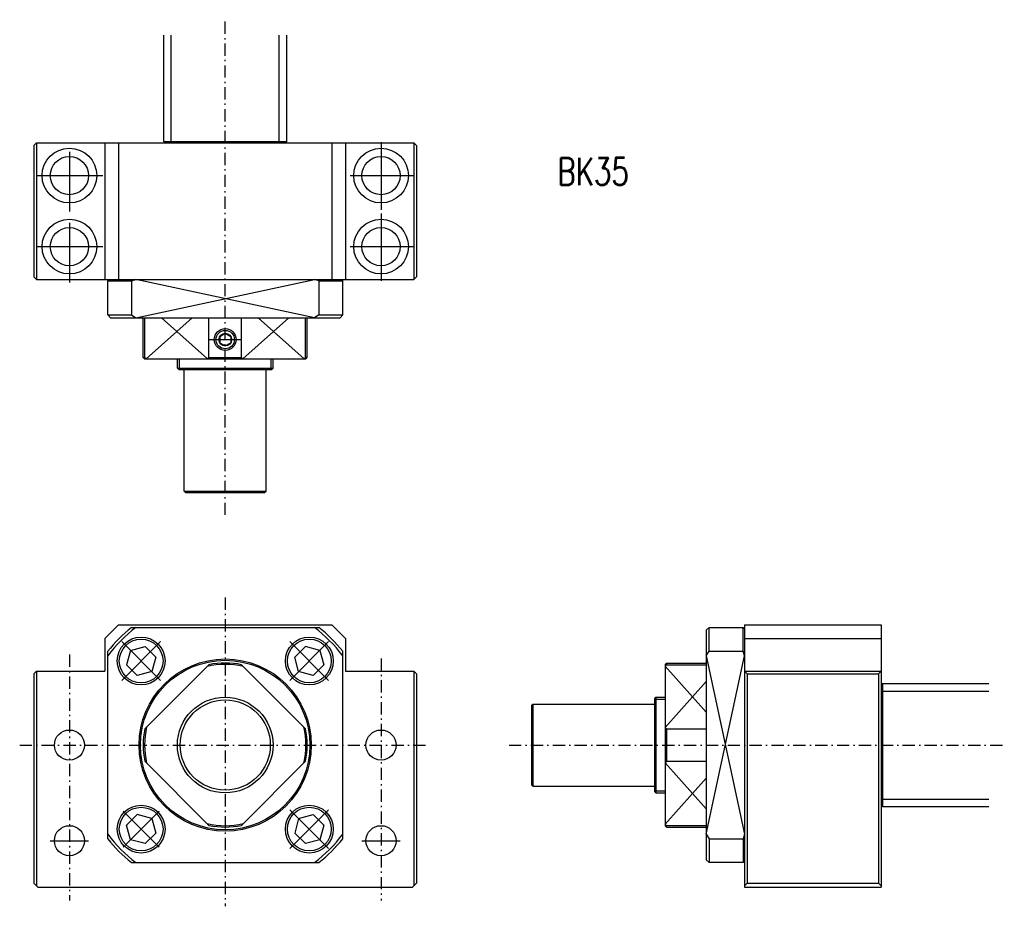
# Model space of a CAD drawing. Extents: x -75 to 285, y -59 to 265.
import ezdxf

# ---------------------------------------------------------------- set-up
doc = ezdxf.new("R2010")
doc.units = 0
doc.header["$MEASUREMENT"] = 0
doc.linetypes.add('CENTER', pattern=[8, 4.5, -1.5, 0.5, -1.5])
doc.linetypes.add('SOLID', pattern=[0])
doc.layers.get('0').update_dxf_attribs({"linetype": 'SOLID'})
doc.layers.add('LEVEL0', color=7, linetype='SOLID')
doc.styles.get("Standard").update_dxf_attribs({"font": 'txt.shx'})

msp = doc.modelspace()

# ---------------------------------------------------------------- linework, layer by layer
at = {"color": 7, "linetype": 'CENTER'}
for p, q in [((0, 84.173889), (0, 265.38022)), ((0, 53.999992), (0, -58.999992)), ((-57, 33.071915), (-57, -56.908024)), ((57, 31.719269), (57, -56.908024)), ((-75.194824, 0), (73.999954, 0)), ((103.82771, 0), (285.03406, 0))]:
    msp.add_line(p, q, dxfattribs=at)
at = {"color": 7, "linetype": 'SOLID'}
for p, q in [((-22.5, 220.84616), (-22.5, 259.7301)), ((-19.75, 220.34616), (-19.75, 259.7301)), ((19.75, 220.34616), (19.75, 259.7301)), ((22.5, 220.84616), (22.5, 259.7301)), ((-69.000053, 220.34616), (-70.000053, 219.34616)), ((-69, 220.34616), (-69, 170.34616)), ((-69, 220.34616), (68.999985, 220.34616)), ((-44.000031, 220.34616), (-44.000031, 170.34616)), ((-39, 220.34616), (-39, 170.34616)), ((-22.500002, 220.84616), (-22, 220.34616)), ((-22.5, 220.84616), (22.5, 220.84616)), ((22.500002, 220.84616), (22, 220.34616)), ((39, 220.34616), (39, 170.34616)), ((44, 220.34616), (44, 170.34616)), ((57, 220.53009), (57, 195.80267)), ((69.999924, 219.34619), (68.999969, 220.34615)), ((68.999985, 220.34616), (68.999985, 170.34616)), ((-70, 219.34613), (-70, 171.34616)), ((-57, 217.06186), (-57, 195.2558)), ((69.999969, 219.34613), (69.999969, 171.34616)), ((-69, 208.34616), (-44.734955, 208.34616)), ((45.666412, 208.34616), (68.999985, 208.34616)), ((57, 194.53012), (57, 169.80267)), ((-57, 191.06186), (-57, 169.25577)), ((-69, 182.34616), (-44.734955, 182.34616)), ((45.666412, 182.34616), (68.999985, 182.34616)), ((-69.000046, 170.34619), (-70.000046, 171.34619)), ((-69, 170.34616), (68.999985, 170.34616)), ((-42.999817, 157.34619), (-42.999817, 169.84616)), ((-42.999817, 169.84616), (-34.292877, 169.84616)), ((-42.999798, 169.84616), (-42.499794, 170.34616)), ((-34.292877, 169.84616), (-34.292877, 157.34619)), ((-34.292847, 169.84615), (-32.664963, 170.34615)), ((-32.664982, 156.34616), (32.664963, 170.34616)), ((32.664951, 156.34616), (-32.664978, 170.34616)), ((34.292847, 169.84618), (32.664959, 170.34618)), ((34.292847, 169.84616), (34.292847, 157.34619)), ((34.292847, 169.84616), (43.000427, 169.84616)), ((43.000439, 169.84616), (42.50045, 170.34616)), ((43.000427, 157.34619), (43.000427, 169.84616)), ((69.999969, 171.34619), (68.999969, 170.34619)), ((-42.999817, 157.34619), (-34.292877, 157.34619)), ((-42.999702, 157.34612), (-41.999638, 156.34605)), ((-41.999695, 156.34616), (42.000305, 156.34616)), ((-34.292873, 157.34618), (-32.66497, 156.34616)), ((-30, 141.84604), (-30, 156.34616)), ((-29.403687, 141.84604), (-29.403687, 156.34616)), ((-28.9039, 141.34703), (-12.065536, 156.34618)), ((-6.450467, 141.34621), (-23.289856, 156.34618)), ((-5.95163, 141.84604), (-5.95163, 156.34616)), ((5.95163, 141.84604), (5.95163, 156.34616)), ((6.450451, 141.34621), (23.289845, 156.34618)), ((28.903927, 141.34703), (12.065564, 156.34618)), ((29.403687, 141.84604), (29.403687, 156.34616)), ((30, 141.84604), (30, 156.34616)), ((34.292847, 157.34618), (32.664959, 156.34618)), ((34.292847, 157.34619), (43.000427, 157.34619)), ((43.000423, 157.34627), (42.000362, 156.34627)), ((-6, 148.34616), (6, 148.34616)), ((-2.000002, 149.50087), (-0.000007, 150.65558)), ((-2, 149.50087), (-2, 147.19147)), ((0.000007, 150.65558), (2.000002, 149.50087)), ((2, 149.50087), (2, 147.19147)), ((-1.999996, 147.19147), (-0.000002, 146.03677)), ((0.000002, 146.03677), (1.999996, 147.19147)), ((-29.500042, 141.34688), (-30.000074, 141.84692)), ((-30, 141.84604), (-29.403687, 141.84604)), ((-29.5, 141.34616), (29.500275, 141.34616)), ((-29.402695, 141.8459), (-28.902927, 141.34612)), ((-17.5, 137.84616), (-17.5, 141.34613)), ((-16.75, 137.34616), (-16.75, 141.34613)), ((-5.952146, 141.84735), (-6.451864, 141.34747)), ((-5.95163, 141.84604), (5.95163, 141.84604)), ((5.952135, 141.84735), (6.451853, 141.34749)), ((16.75, 137.34616), (16.75, 141.34613)), ((17.5, 137.84616), (17.5, 141.34613)), ((29.402727, 141.84589), (28.90296, 141.3461)), ((30, 141.84604), (29.403687, 141.84604)), ((29.999611, 141.8472), (29.499878, 141.3472)), ((-17.000002, 137.34616), (-17.500002, 137.84616)), ((-17.5, 137.84616), (17.5, 137.84616)), ((-17, 137.34616), (17, 137.34616)), ((-15, 92.846161), (-15, 137.34616)), ((15, 92.846161), (15, 137.34616)), ((17.500004, 137.84616), (17.000002, 137.34616)), ((-15.000001, 92.846161), (-14.500001, 92.346161)), ((-15, 92.846161), (15, 92.846161)), ((-14.5, 92.346161), (14.5, 92.346161)), ((14.499998, 92.346161), (14.999999, 92.846161)), ((-44.000038, 39.000019), (-39.000042, 44.000011)), ((-39, 44.000008), (39, 44.000008)), ((38.999966, 44.000023), (43.99995, 39.000038)), ((189.99997, 43.999992), (189.99997, -52.000008)), ((189.99997, 43.999992), (239.99998, 43.999992)), ((239.99998, 43.999992), (239.99998, -52.000008)), ((-34.292877, 42.999977), (34.292847, 42.999977)), ((176.99983, 43.000088), (175.99985, 42.000183)), ((175.99995, 42.000084), (175.99995, -42)), ((176.99994, 34.292854), (176.99994, 43.000008)), ((176.99998, 43.000008), (189.49997, 43.000008)), ((189.49997, 34.292854), (189.49997, 43.000008)), ((189.49998, 43.000015), (189.99998, 42.500015)), ((-44.000031, 38.999992), (-44.000031, 27)), ((-37.844418, 37.844383), (-23.673971, 23.673935)), ((-37.844376, 23.673937), (-23.67395, 37.84436)), ((-34.648273, 34.648239), (-29.335711, 36.071735)), ((-29.335703, 36.071739), (-25.446615, 32.182652)), ((23.673914, 23.673935), (37.844337, 37.84436)), ((23.673923, 37.844349), (37.84433, 23.673946)), ((29.335579, 36.071758), (25.446487, 32.182667)), ((34.648186, 34.648228), (29.335564, 36.071739)), ((44, 38.999992), (44, 27)), ((189.99997, 38.999992), (239.99998, 38.999992)), ((-43, -34.292862), (-43, 34.292862)), ((-34.648277, 34.648224), (-36.071781, 29.335636)), ((34.648174, 34.648235), (36.071682, 29.335629)), ((42.999969, -34.292862), (42.999969, 34.292862)), ((175.99994, 32.664959), (176.99992, 34.292854)), ((175.99995, -32.664967), (189.99997, 32.66497)), ((175.99995, 32.664955), (189.99997, -32.664974)), ((176.99994, 34.292854), (189.49997, 34.292854)), ((189.99997, 32.664951), (189.49997, 34.292854)), ((-36.071796, 29.335646), (-32.182709, 25.446558)), ((-5.9516, 29.403673), (-29.403666, 5.951608)), ((-25.446602, 32.182644), (-26.870106, 26.870054)), ((5.951695, 29.403673), (29.403717, 5.951652)), ((26.87002, 26.870052), (25.446512, 32.182659)), ((36.071693, 29.335644), (32.182602, 25.446552)), ((161.49969, 29.4027), (160.99992, 28.902933)), ((160.99995, 29.500008), (160.99995, -29.500267)), ((161.00067, 29.500027), (161.5007, 30.000059)), ((161.00081, 28.9039), (175.99995, 12.065519)), ((161.49983, 30), (175.99995, 30)), ((161.49983, 30), (161.49983, 29.403694)), ((161.49983, 29.403694), (175.99995, 29.403694)), ((-69.000084, 27.000027), (-70.000069, 26.000046)), ((-70, 26.000015), (-70, -50.499996)), ((-69, 27), (-69, -51.499981)), ((-69, 27), (-44.000031, 27)), ((-26.870125, 26.870045), (-32.18269, 25.446547)), ((32.182602, 25.446543), (26.86998, 26.870056)), ((44, 27), (68.999985, 27)), ((69.999954, 26.00001), (68.999954, 27.00001)), ((68.999985, 27), (68.999985, -51.499981)), ((69.999969, 26.000015), (69.999969, -50.499996)), ((189.99997, 27), (239.99998, 27)), ((191.00038, 25.999729), (190.00038, 26.999735)), ((190.99997, 26.000015), (238.99998, 26.000015)), ((190.99997, 26.000015), (190.99997, -50.499996)), ((238.99962, 25.999722), (239.9996, 26.999727)), ((238.99998, 26.000015), (238.99998, -50.499996)), ((161, 6.450442), (175.99997, 23.289837)), ((240.49998, 22.500002), (239.99998, 22.000002)), ((240.49998, 22.5), (279.38391, 22.5)), ((240.49998, 22.5), (240.49998, -22.5)), ((239.99998, 19.75), (279.38391, 19.75)), ((112.49998, 15.000005), (111.99998, 14.500004)), ((111.99998, 14.5), (111.99998, -14.5)), ((112.49998, 15), (156.99998, 15)), ((112.49998, 15), (112.49998, -15)), ((156.99998, 17), (157.49998, 17.500002)), ((156.99998, 17), (156.99998, -17)), ((156.99998, 16.75), (160.99995, 16.75)), ((157.49998, 17.5), (160.99995, 17.5)), ((157.49998, 17.5), (157.49998, -17.5)), ((161.50114, 5.952142), (161.00127, 6.45186)), ((161.49983, 5.951637), (161.49983, -5.951637)), ((161.49983, 5.951637), (175.99995, 5.951637)), ((-29.403709, -5.951644), (-5.9516, -29.403751)), ((29.403717, -5.951687), (5.951673, -29.40373)), ((161, -6.450448), (175.99997, -23.289837)), ((161.50114, -5.952142), (161.00127, -6.45186)), ((161.49983, -5.951637), (175.99995, -5.951637)), ((161.00082, -28.903931), (175.99995, -12.065568)), ((111.99998, -14.5), (112.49998, -15.000001)), ((112.49998, -15), (156.99998, -15)), ((156.99998, -16.75), (160.99995, -16.75)), ((157.49998, -17.500004), (156.99998, -17.000004)), ((157.49998, -17.5), (160.99995, -17.5)), ((239.99998, -19.75), (279.38391, -19.75)), ((-37.314091, -24.204237), (-24.204302, -37.314026)), ((-37.314045, -37.314026), (-24.204292, -24.204269)), ((23.673925, -23.673939), (37.844341, -37.844353)), ((23.673925, -37.844364), (37.844353, -23.673939)), ((240.49998, -22.500002), (239.99998, -22.000002)), ((240.49998, -22.5), (279.38391, -22.5)), ((-32.18272, -25.446541), (-36.071808, -29.335629)), ((-26.870104, -26.870062), (-32.182724, -25.446548)), ((-26.8701, -26.870049), (-25.446596, -32.18264)), ((26.86998, -26.870052), (25.446476, -32.182644)), ((26.870016, -26.87005), (32.182579, -25.446552)), ((32.182598, -25.446562), (36.071709, -29.33567)), ((-34.6483, -34.648232), (-36.071804, -29.335638)), ((-25.446606, -32.182655), (-29.335693, -36.071743)), ((25.446505, -32.182655), (29.335613, -36.071766)), ((36.071686, -29.335642), (34.648182, -34.648235)), ((161.49968, -29.402733), (160.99991, -28.902966)), ((161.50096, -29.999626), (161.00098, -29.499893)), ((161.49983, -29.403694), (175.99995, -29.403694)), ((161.49983, -30.000008), (161.49983, -29.403694)), ((161.49983, -30.000008), (175.99995, -30.000008)), ((-64, -34.999992), (-50.000031, -34.999992)), ((-29.335688, -36.071739), (-34.648308, -34.648228)), ((34.648163, -34.648243), (29.335602, -36.071739)), ((50, -34.999992), (63.999969, -34.999992)), ((175.99995, -32.664959), (176.99995, -34.292858)), ((176.99994, -34.292858), (176.99994, -43.000008)), ((176.99994, -34.292858), (189.49997, -34.292858)), ((189.49997, -34.292858), (189.49997, -43.000008)), ((189.99998, -32.664967), (189.49998, -34.292854)), ((-34.292877, -42.999996), (34.292847, -42.999996)), ((175.99957, -41.999699), (176.99956, -42.999706)), ((189.49997, -43.000008), (176.99994, -43.000008)), ((189.49997, -43.000008), (189.99997, -42.500004)), ((-70, -50.500004), (-68.500008, -51.999992)), ((-68.5, -51.999996), (68.499969, -51.999996)), ((68.499977, -52), (69.999985, -50.499996)), ((189.99997, -52.000008), (239.99998, -52.000008)), ((191.00037, -50.499706), (190.00037, -51.499714)), ((190.99997, -50.499996), (238.99998, -50.499996)), ((238.9996, -50.499718), (239.9996, -51.499722))]:
    msp.add_line(p, q, dxfattribs=at)
for centre, radius in [((-57, 208.34616), 9.999999), ((57, 208.34616), 9.999999), ((-57, 208.34616), 7), ((57, 208.34616), 7), ((-57, 182.34616), 9.999999), ((57, 182.34616), 9.999999), ((-57, 182.34616), 7), ((57, 182.34616), 7), ((0, 148.34616), 4), ((0, 148.34616), 3.375), ((0, 148.34616), 2.309401), ((-30.759155, 30.759155), 8.75), ((-30.759155, 30.759155), 8), ((30.759155, 30.759155), 8.75), ((30.759155, 30.759155), 8), ((0, 0), 31.5), ((0, 0), 31), ((0, 0), 17.5), ((0, 0), 16.5), ((-57, 0), 5.5), ((57, 0), 5.5), ((-30.759155, -30.759144), 8.75), ((-30.759155, -30.759144), 8), ((30.759155, -30.759144), 8.75), ((30.759155, -30.759144), 8), ((-57, -34.999992), 5.5), ((57, -34.999992), 5.5)]:
    msp.add_circle(centre, radius, dxfattribs=at)
for radius, start, end in [(54, 127.22214, 142.77786), (55, 128.57266, 141.42734), (54, 37.222134, 52.777866), (55, 38.57265, 51.427349), (29.500008, 77.063747, 102.93618), (30, 78.557209, 101.44271), (30, 168.55732, 191.44266), (29.500008, 167.0638, 192.93618), (29.500008, 347.06377, 12.936251), (30, 348.55728, 11.442789), (29.500008, 257.06383, 282.93625), (30, 258.55733, 281.44274), (54, 217.22214, 232.77786), (55, 218.57266, 231.42734), (54, 307.22213, 322.77787), (55, 308.57265, 321.42735)]:
    msp.add_arc((0, 0), radius, start, end, dxfattribs=at)

# ---------------------------------------------------------------- texts
at = {"layer": 'LEVEL0', "color": 7, "linetype": 'SOLID', "width": 0.746052}
msp.add_text('BK35 ', height=10, dxfattribs=at).set_placement((121.477974, 204.81752))

doc.saveas('drawing.dxf')
